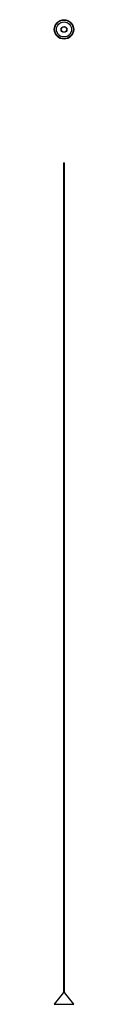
# Model space of a CAD drawing. Header units: millimetres. Extents: x 2338 to 2408, y 858 to 4402.
import ezdxf

# ---------------------------------------------------------------- set-up
doc = ezdxf.new("R2010")
doc.units = ezdxf.units.MM
doc.header["$LTSCALE"] = 20

msp = doc.modelspace()

# ---------------------------------------------------------------- linework, layer by layer
at = {"color": 7, "linetype": 'Continuous', "lineweight": 25}
for p, q in [((2371.3, 3887.5), (2371.3, 900.3)), ((2371.3, 3887.5), (2374.3, 3887.5)), ((2374.3, 900.3), (2374.3, 3887.5)), ((2370.7, 900.2), (2337.8, 858.3)), ((2374.8, 900.2), (2370.7, 900.2)), ((2370.9, 900.3), (2374.7, 900.3)), ((2407.8, 858.3), (2374.8, 900.2)), ((2337.8, 858.3), (2407.8, 858.3))]:
    msp.add_line(p, q, dxfattribs=at)
for radius in [35, 33.8, 27.2, 27.2, 10.5, 9.8]:
    msp.add_circle((2372.8, 4367.5), radius, dxfattribs=at)
for centre, start, end in [((2370.9, 900.1), 90, 141.8273), ((2374.7, 900.1), 38.1727, 90)]:
    msp.add_arc(centre, 0.2, start, end, dxfattribs=at)

doc.saveas('drawing.dxf')
